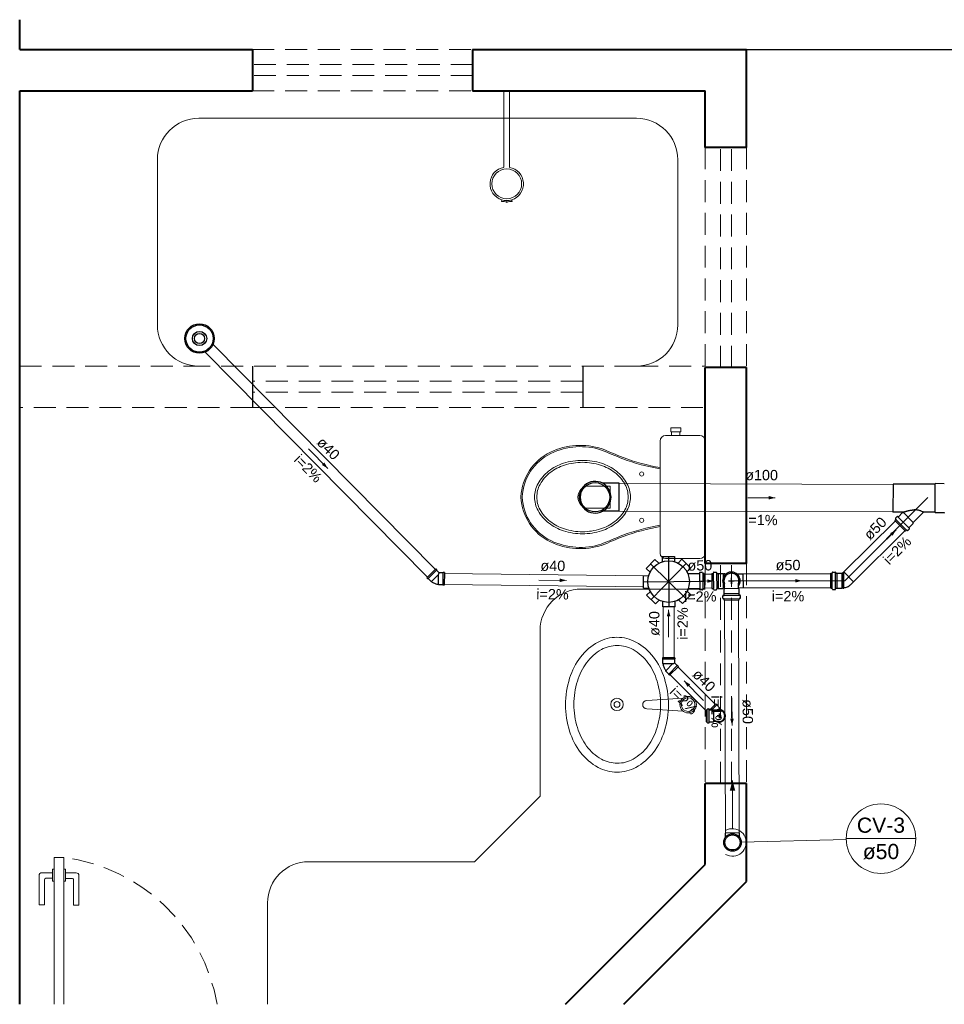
# Model space of a CAD drawing. Header units: millimetres. Extents: x 7734.2 to 7776.2, y 6881.9 to 6908.
# Tile 1 of 4: x 7734.2 to 7747.6, y 6883.7 to 6898. Entities that reach past the tile are written whole.
import ezdxf

# ---------------------------------------------------------------- set-up
doc = ezdxf.new("R2010")
doc.units = ezdxf.units.MM
doc.header["$MEASUREMENT"] = 0
doc.linetypes.add('DASHDOT', pattern=[2.54, 1.27, -0.635, 0, -0.635])
doc.linetypes.add('HIDDEN2', pattern=[0.47625, 0.3175, -0.15875])
for name, color, linetype in [('ARQ-PISO', 8, 'Continuous'), ('LOUÇAS', 7, 'Continuous'), ('Simbolos', 5, 'Continuous'), ('Simbolos_int', 2, 'Continuous')]:
    doc.layers.add(name, color=color, linetype=linetype)
for name, color, linetype, lineweight in [('CV-Condutos', 1, 'Continuous', 5), ('CV-Indicação coluna', 5, 'Continuous', 5), ('CV-Sentido conduto', 9, 'Continuous', 5), ('CV-Textos conduto', 7, 'Continuous', 5), ('MB_ALVENARIA', 7, 'Continuous', 40), ('MB_ESQUADRIA', 7, 'Continuous', 5), ('MB_MOBILIÁRIO', 8, 'Continuous', 13), ('Nível 1', 7, 'Continuous', 5), ('TQ-Condutos', 3, 'Continuous', 5), ('TQ-Sentido conduto', 9, 'Continuous', 5), ('TQ-Textos conduto', 7, 'Continuous', 5)]:
    doc.layers.add(name, color=color, linetype=linetype, lineweight=lineweight)
doc.styles.add('Arial', font='txt')

msp = doc.modelspace()

# ---------------------------------------------------------------- hatches: boundary and pattern name
at = {"layer": 'CV-Condutos', "linetype": 'Continuous'}
msp.add_hatch(color=256, dxfattribs=at).paths.add_polyline_path([(7744.516, 6886.91), (7744.477, 6886.765), (7744.555, 6886.765)])
at = {"layer": 'CV-Sentido conduto', "linetype": 'Continuous'}
msp.add_hatch(color=256, dxfattribs=at).paths.add_polyline_path([(7744.509, 6887.711), (7744.534, 6887.808), (7744.483, 6887.808)])
at = {"layer": 'TQ-Sentido conduto', "linetype": 'Continuous'}
for points in [[(7738.636, 6891.444), (7738.587, 6891.531), (7738.55, 6891.495)], [(7745.137, 6891.018), (7745.041, 6891.044), (7745.04, 6890.992)], [(7746.892, 6890.552), (7746.805, 6890.503), (7746.842, 6890.466)], [(7742.104, 6889.818), (7742.007, 6889.845), (7742.007, 6889.794)], [(7744.244, 6889.809), (7744.148, 6889.833), (7744.148, 6889.782)], [(7745.523, 6889.812), (7745.427, 6889.838), (7745.427, 6889.786)], [(7743.588, 6889.391), (7743.562, 6889.295), (7743.614, 6889.295)], [(7743.813, 6888.358), (7743.863, 6888.271), (7743.9, 6888.308)]]:
    msp.add_hatch(color=256, dxfattribs=at).paths.add_polyline_path(points)

# ---------------------------------------------------------------- linework, layer by layer
at = {"layer": 'ARQ-PISO'}
msp.add_line((7744.721, 6897.531), (7756.54, 6897.531), dxfattribs=at)
for points in [[(7737.541, 6892.931), (7737.541, 6892.331)], [(7742.341, 6892.931), (7742.341, 6892.331)]]:
    msp.add_lwpolyline(points, dxfattribs=at)
at = {"layer": 'CV-Condutos'}
for p, q in [((7744.402, 6889.531), (7744.415, 6886.147)), ((7744.602, 6889.533), (7744.615, 6886.148))]:
    msp.add_line(p, q, dxfattribs=at)
for points in [[(7744.516, 6886.21), (7744.516, 6886.91)], [(7744.416, 6885.837), (7744.444, 6885.824), (7744.473, 6885.815), (7744.504, 6885.811), (7744.535, 6885.811), (7744.566, 6885.817), (7744.595, 6885.827), (7744.622, 6885.841), (7744.647, 6885.86), (7744.669, 6885.882), (7744.687, 6885.907), (7744.701, 6885.935), (7744.71, 6885.964), (7744.715, 6885.995), (7744.715, 6886.026), (7744.71, 6886.056), (7744.701, 6886.086), (7744.687, 6886.114), (7744.669, 6886.139), (7744.647, 6886.161), (7744.622, 6886.179), (7744.595, 6886.194), (7744.566, 6886.204), (7744.535, 6886.209), (7744.504, 6886.21), (7744.473, 6886.206), (7744.444, 6886.197), (7744.416, 6886.183)]]:
    msp.add_lwpolyline(points, dxfattribs=at)
at = {"layer": 'CV-Indicação coluna'}
for p, q in [((7746.169, 6886.053), (7744.643, 6886.014)), ((7746.169, 6886.066), (7747.178, 6886.066))]:
    msp.add_line(p, q, dxfattribs=at)
msp.add_circle((7746.673, 6886.066), 0.505, dxfattribs=at)
at = {"layer": 'CV-Sentido conduto'}
msp.add_lwpolyline([(7744.507, 6888.111), (7744.509, 6887.711)], dxfattribs=at)
at = {"layer": 'LOUÇAS'}
for p, q in [((7741.196, 6896.931), (7741.276, 6896.931)), ((7741.316, 6895.324), (7741.309, 6895.347))]:
    msp.add_line(p, q, dxfattribs=at)
msp.add_arc((7741.314, 6895.324), 0.00194, 263.9787, 17.388, dxfattribs=at)
at = {"layer": 'MB_ALVENARIA'}
for p, q in [((7734.161, 6897.531), (7734.161, 6897.964)), ((7734.161, 6883.659), (7734.161, 6896.931)), ((7742.088, 6883.659), (7744.121, 6885.691)), ((7742.937, 6883.659), (7744.721, 6885.443))]:
    msp.add_line(p, q, dxfattribs=at)
for points in [[(7734.161, 6897.531), (7737.541, 6897.531)], [(7737.541, 6897.531), (7737.541, 6896.931)], [(7740.741, 6897.531), (7744.721, 6897.531)], [(7740.741, 6897.531), (7740.741, 6896.931)], [(7744.721, 6896.109), (7744.721, 6897.531)], [(7734.161, 6896.931), (7737.541, 6896.931)], [(7740.741, 6896.931), (7744.121, 6896.931)], [(7744.121, 6896.109), (7744.121, 6896.931)], [(7744.721, 6896.109), (7744.121, 6896.109)], [(7744.121, 6890.065), (7744.121, 6892.909)], [(7744.721, 6892.909), (7744.121, 6892.909)], [(7744.721, 6890.065), (7744.721, 6892.909)], [(7744.721, 6890.065), (7744.121, 6890.065)], [(7744.121, 6885.691), (7744.121, 6886.865)], [(7744.721, 6886.865), (7744.121, 6886.865)], [(7744.721, 6885.443), (7744.721, 6886.865)]]:
    msp.add_lwpolyline(points, dxfattribs=at)
at = {"layer": 'MB_ESQUADRIA', "linetype": 'HIDDEN2'}
msp.add_line((7743.121, 6892.931), (7736.761, 6892.931), dxfattribs=at)
at = {"layer": 'MB_ESQUADRIA'}
for p, q in [((7734.661, 6883.659), (7734.661, 6885.791)), ((7734.661, 6885.791), (7734.801, 6885.791)), ((7734.801, 6885.791), (7734.801, 6883.659)), ((7734.442, 6885.53), (7734.442, 6885.102)), ((7734.442, 6885.53), (7734.442, 6885.102)), ((7734.637, 6885.57), (7734.482, 6885.57)), ((7734.637, 6885.57), (7734.482, 6885.57)), ((7734.662, 6885.62), (7734.637, 6885.62)), ((7734.637, 6885.62), (7734.637, 6885.449)), ((7734.662, 6885.62), (7734.637, 6885.62)), ((7734.637, 6885.62), (7734.637, 6885.449)), ((7734.802, 6885.62), (7734.828, 6885.62)), ((7734.802, 6885.62), (7734.828, 6885.62)), ((7734.828, 6885.62), (7734.827, 6885.449)), ((7734.828, 6885.62), (7734.827, 6885.449)), ((7734.828, 6885.569), (7734.982, 6885.569)), ((7734.828, 6885.569), (7734.982, 6885.569)), ((7735.022, 6885.529), (7735.022, 6885.101)), ((7735.022, 6885.529), (7735.022, 6885.101)), ((7734.522, 6885.102), (7734.522, 6885.47)), ((7734.522, 6885.102), (7734.522, 6885.47)), ((7734.542, 6885.49), (7734.637, 6885.49)), ((7734.542, 6885.49), (7734.637, 6885.49)), ((7734.637, 6885.449), (7734.662, 6885.449)), ((7734.637, 6885.449), (7734.662, 6885.449)), ((7734.827, 6885.449), (7734.802, 6885.449)), ((7734.827, 6885.449), (7734.802, 6885.449)), ((7734.922, 6885.489), (7734.827, 6885.489)), ((7734.922, 6885.489), (7734.827, 6885.489)), ((7734.942, 6885.101), (7734.942, 6885.469)), ((7734.942, 6885.101), (7734.942, 6885.469)), ((7734.442, 6885.102), (7734.522, 6885.102)), ((7734.442, 6885.102), (7734.522, 6885.102)), ((7735.022, 6885.101), (7734.942, 6885.101)), ((7735.022, 6885.101), (7734.942, 6885.101))]:
    msp.add_line(p, q, dxfattribs=at)
at = {"layer": 'MB_ESQUADRIA', "linetype": 'HIDDEN2'}
for points in [[(7737.541, 6897.531), (7740.741, 6897.531)], [(7740.741, 6897.311), (7737.541, 6897.311)], [(7740.741, 6897.151), (7737.541, 6897.151)], [(7737.541, 6896.931), (7740.741, 6896.931)], [(7744.121, 6896.109), (7744.121, 6892.909)], [(7744.341, 6892.909), (7744.341, 6896.109)], [(7744.501, 6892.909), (7744.501, 6896.109)], [(7744.721, 6896.109), (7744.721, 6892.909)], [(7734.161, 6892.931), (7736.761, 6892.931)], [(7743.121, 6892.931), (7744.121, 6892.931)], [(7742.341, 6892.711), (7737.541, 6892.711)], [(7742.341, 6892.551), (7737.541, 6892.551)], [(7737.541, 6892.331), (7734.161, 6892.331)], [(7737.541, 6892.331), (7742.341, 6892.331)], [(7742.341, 6892.331), (7744.121, 6892.331)], [(7744.121, 6890.065), (7744.121, 6886.865)], [(7744.341, 6886.865), (7744.341, 6890.065)], [(7744.501, 6886.865), (7744.501, 6890.065)], [(7744.721, 6890.065), (7744.721, 6886.865)]]:
    msp.add_lwpolyline(points, dxfattribs=at)
at = {"layer": 'MB_ESQUADRIA'}
for centre, radius, start, end in [((7734.482, 6885.53), 0.04, 89.9711, 179.9711), ((7734.482, 6885.53), 0.04, 89.9711, 179.9711), ((7734.982, 6885.529), 0.04, 359.9711, 89.9711), ((7734.982, 6885.529), 0.04, 359.9711, 89.9711), ((7734.542, 6885.47), 0.02, 89.9711, 179.9711), ((7734.542, 6885.47), 0.02, 89.9711, 179.9711), ((7734.922, 6885.469), 0.02, 359.9711, 89.9711), ((7734.922, 6885.469), 0.02, 359.9711, 89.9711)]:
    msp.add_arc(centre, radius, start, end, dxfattribs=at)
at = {"layer": 'MB_ESQUADRIA', "linetype": 'HIDDEN2'}
msp.add_ellipse((7734.472, 6883.218), major_axis=(2.595, 0), ratio=1, start_param=0.170888, end_param=1.443643, dxfattribs=at)
msp.add_ellipse((7734.472, 6883.218), major_axis=(2.595, 0), ratio=1, start_param=0.170888, end_param=1.443643, dxfattribs=at)
at = {"layer": 'MB_MOBILIÁRIO'}
for p, q in [((7741.196, 6895.819), (7741.196, 6896.931)), ((7741.276, 6895.819), (7741.276, 6896.931)), ((7736.761, 6896.531), (7743.121, 6896.531)), ((7736.161, 6893.531), (7736.161, 6895.931)), ((7743.721, 6895.931), (7743.721, 6893.531)), ((7741.165, 6895.346), (7741.158, 6895.324)), ((7741.236, 6895.31), (7741.236, 6895.336)), ((7741.236, 6895.31), (7741.236, 6895.336)), ((7744.121, 6891.842), (7744.121, 6890.213)), ((7742.321, 6889.691), (7744.121, 6889.691)), ((7741.721, 6886.685), (7741.721, 6889.091)), ((7743.271, 6888.073), (7743.798, 6888.108)), ((7743.271, 6887.953), (7743.798, 6887.918)), ((7740.766, 6885.731), (7741.721, 6886.685)), ((7738.361, 6885.731), (7740.766, 6885.731)), ((7737.761, 6883.659), (7737.761, 6885.131))]:
    msp.add_line(p, q, dxfattribs=at)
for points in [[(7743.619, 6891.974), (7743.619, 6892.034), (7743.691, 6892.034), (7743.763, 6892.034), (7743.763, 6891.974), (7743.751, 6891.974), (7743.751, 6891.922)], [(7743.619, 6891.974), (7743.631, 6891.974)], [(7743.751, 6891.974), (7743.631, 6891.974)], [(7743.631, 6891.974), (7743.631, 6891.922)], [(7744.121, 6891.842), (7744.121, 6891.842), (7744.115, 6891.874), (7744.098, 6891.899), (7744.072, 6891.916), (7744.04, 6891.922), (7743.545, 6891.922), (7743.545, 6891.922), (7743.514, 6891.916), (7743.488, 6891.899), (7743.471, 6891.874), (7743.465, 6891.842), (7743.465, 6891.029)], [(7743.462, 6891.438), (7743.462, 6891.438), (7743.465, 6891.438)], [(7742.431, 6891.189), (7742.74, 6891.189), (7742.74, 6891.026)], [(7742.431, 6890.866), (7742.74, 6890.866), (7742.74, 6891.029)], [(7744.121, 6890.213), (7744.121, 6890.213), (7744.115, 6890.181), (7744.098, 6890.158), (7744.072, 6890.141), (7744.04, 6890.136), (7743.545, 6890.136), (7743.545, 6890.136), (7743.514, 6890.141), (7743.488, 6890.158), (7743.471, 6890.181), (7743.465, 6890.213), (7743.465, 6891.029)], [(7743.462, 6890.619), (7743.462, 6890.619), (7743.465, 6890.62)]]:
    msp.add_lwpolyline(points, dxfattribs=at)
for points in [[(7743.033, 6891.029, 0.124451), (7742.983, 6891.225), (7742.983, 6891.225, 0.105729), (7742.829, 6891.406), (7742.829, 6891.406, 0.086876), (7742.611, 6891.52), (7742.611, 6891.52, 0.077041), (7742.337, 6891.562), (7742.337, 6891.562, 0.077041), (7742.063, 6891.52), (7742.063, 6891.52, 0.086876), (7741.845, 6891.406), (7741.845, 6891.406, 0.105729), (7741.691, 6891.225), (7741.691, 6891.225, 0.124451), (7741.641, 6891.029), (7741.641, 6891.029, 0.124451), (7741.691, 6890.832), (7741.691, 6890.832, 0.105729), (7741.845, 6890.652), (7741.845, 6890.652, 0.086876), (7742.063, 6890.538), (7742.063, 6890.538, 0.077041), (7742.337, 6890.495), (7742.337, 6890.495, 0.077041), (7742.611, 6890.538), (7742.611, 6890.538, 0.086876), (7742.829, 6890.652), (7742.829, 6890.652, 0.105729), (7742.983, 6890.832), (7742.983, 6890.832, 0.124451), (7743.033, 6891.029), (7743.033, 6891.029)], [(7743, 6891.029, 0.124451), (7742.954, 6891.213), (7742.954, 6891.213, 0.105729), (7742.808, 6891.384), (7742.808, 6891.384, 0.086876), (7742.599, 6891.492), (7742.599, 6891.492, 0.077041), (7742.337, 6891.533), (7742.337, 6891.533, 0.077041), (7742.074, 6891.492), (7742.074, 6891.492, 0.086876), (7741.866, 6891.384), (7741.866, 6891.384, 0.105729), (7741.72, 6891.213), (7741.72, 6891.213, 0.124451), (7741.673, 6891.029), (7741.673, 6891.029, 0.124451), (7741.72, 6890.845), (7741.72, 6890.845, 0.105729), (7741.866, 6890.674), (7741.866, 6890.674, 0.086876), (7742.074, 6890.565), (7742.074, 6890.565, 0.077041), (7742.337, 6890.525), (7742.337, 6890.525, 0.077041), (7742.599, 6890.565), (7742.599, 6890.565, 0.086876), (7742.808, 6890.674), (7742.808, 6890.674, 0.105729), (7742.954, 6890.845), (7742.954, 6890.845, 0.124451), (7743, 6891.029), (7743, 6891.029)], [(7742.838, 6887.031, -0.124977), (7742.563, 6887.101), (7742.563, 6887.101, -0.105809), (7742.309, 6887.318), (7742.309, 6887.318, -0.086634), (7742.15, 6887.625), (7742.15, 6887.625, -0.076682), (7742.09, 6888.011), (7742.09, 6888.011, -0.076682), (7742.15, 6888.397), (7742.15, 6888.397, -0.086634), (7742.309, 6888.704), (7742.309, 6888.704, -0.105809), (7742.563, 6888.921), (7742.563, 6888.921, -0.124977), (7742.838, 6888.991), (7742.838, 6888.991, -0.124977), (7743.113, 6888.921), (7743.113, 6888.921, -0.105809), (7743.367, 6888.704), (7743.367, 6888.704, -0.086634), (7743.526, 6888.397), (7743.526, 6888.397, -0.076682), (7743.586, 6888.011), (7743.586, 6888.011, -0.076682), (7743.526, 6887.625), (7743.526, 6887.625, -0.086634), (7743.367, 6887.318), (7743.367, 6887.318, -0.105809), (7743.113, 6887.101), (7743.113, 6887.101, -0.124977), (7742.838, 6887.031), (7742.838, 6887.031)], [(7743.471, 6888.016, -0.074123), (7743.421, 6887.679), (7743.421, 6887.679, -0.084852), (7743.287, 6887.411), (7743.287, 6887.411, -0.106323), (7743.072, 6887.221), (7743.072, 6887.221, -0.128843), (7742.841, 6887.161), (7742.841, 6887.161, -0.128843), (7742.611, 6887.221), (7742.611, 6887.221, -0.106323), (7742.396, 6887.411), (7742.396, 6887.411, -0.084852), (7742.262, 6887.679), (7742.262, 6887.679, -0.074123), (7742.211, 6888.016), (7742.211, 6888.016, -0.074123), (7742.262, 6888.354), (7742.262, 6888.354, -0.084852), (7742.396, 6888.622), (7742.396, 6888.622, -0.106323), (7742.611, 6888.812), (7742.611, 6888.812, -0.128843), (7742.841, 6888.872), (7742.841, 6888.872, -0.128843), (7743.072, 6888.812), (7743.072, 6888.812, -0.106323), (7743.287, 6888.622), (7743.287, 6888.622, -0.084852), (7743.421, 6888.354), (7743.421, 6888.354, -0.074123), (7743.471, 6888.016), (7743.471, 6888.016)]]:
    msp.add_lwpolyline(points, format="xyb", dxfattribs=at)
for centre, radius in [((7741.236, 6895.579), 0.217), ((7743.197, 6891.364), 0.0301), ((7743.197, 6890.691), 0.0301), ((7742.838, 6888.016), 0.09), ((7743.871, 6888.013), 0.12), ((7743.871, 6888.013), 0.1), ((7742.838, 6888.016), 0.0422)]:
    msp.add_circle(centre, radius, dxfattribs=at)
for centre, radius, start, end in [((7736.761, 6895.931), 0.6, 90, 180), ((7743.121, 6895.931), 0.6, 360, 90), ((7741.236, 6895.579), 0.243, 99.4687, 253.0092), ((7741.236, 6895.579), 0.243, 287.388, 80.5313), ((7741.16, 6895.324), 0.00194, 163.0092, 275.2895), ((7741.175, 6895.168), 0.155, 66.6467, 95.2895), ((7741.236, 6895.579), 0.243, 253.0092, 287.388), ((7741.298, 6895.168), 0.155, 83.9787, 113.3533), ((7736.761, 6893.531), 0.6, 180, 270), ((7743.121, 6893.531), 0.6, 270, 0), ((7742.2, 6890.996), 0.759, 115.7625, 177.2081), ((7742.308, 6890.759), 1.02, 72.0904, 115.4458), ((7742.307, 6890.774), 0.987, 71.867, 115.7625), ((7784.68, 6992.527), 109.24, 247.35144, 247.52574), ((7787.075, 6998.28), 115.452, 247.3538, 247.51832), ((7742.2, 6890.996), 0.74, 115.7625, 177.2081), ((7743.986, 6894.462), 3.069, 249.6909, 260.163), ((7743.986, 6894.462), 3.05, 249.6909, 260.163), ((7742.431, 6891.027), 0.162, 90, 270), ((7742.2, 6891.062), 0.759, 182.7919, 244.2375), ((7742.2, 6891.062), 0.74, 182.7919, 244.2375), ((7743.986, 6887.595), 3.069, 99.837, 110.3091), ((7743.986, 6887.595), 3.05, 99.837, 110.3091), ((7742.307, 6891.284), 0.987, 244.2375, 288.133), ((7784.68, 6789.531), 109.24, 112.47426, 112.64856), ((7787.075, 6783.778), 115.452, 112.48168, 112.6462), ((7742.308, 6891.299), 1.02, 244.5542, 287.9096), ((7742.321, 6889.091), 0.6, 90, 180), ((7743.271, 6888.013), 0.06, 90, 270), ((7738.361, 6885.131), 0.6, 90, 180)]:
    msp.add_arc(centre, radius, start, end, dxfattribs=at)
at = {"layer": 'Nível 1'}
for p, q in [((7746.146, 6889.812), (7747.354, 6891.02)), ((7744.501, 6889.812), (7746.146, 6889.812))]:
    msp.add_line(p, q, dxfattribs=at)
at = {"layer": 'Simbolos'}
for p, q in [((7742.871, 6891.228), (7742.63, 6891.229)), ((7746.848, 6891.216), (7746.847, 6890.809)), ((7747.456, 6891.214), (7746.848, 6891.216)), ((7747.466, 6891.224), (7747.456, 6891.214)), ((7747.593, 6891.223), (7747.466, 6891.224)), ((7742.87, 6890.822), (7742.629, 6890.822)), ((7746.997, 6890.809), (7746.847, 6890.809)), ((7746.876, 6890.69), (7746.888, 6890.702)), ((7747.03, 6890.535), (7746.876, 6890.69)), ((7746.883, 6890.718), (7746.889, 6890.707)), ((7746.884, 6890.723), (7746.908, 6890.747)), ((7746.914, 6890.748), (7746.922, 6890.741)), ((7746.927, 6890.741), (7746.988, 6890.802)), ((7746.988, 6890.802), (7747, 6890.802)), ((7747, 6890.802), (7747, 6890.802)), ((7747.142, 6890.658), (7747.292, 6890.807)), ((7747.455, 6890.807), (7747.295, 6890.808)), ((7747.464, 6890.798), (7747.455, 6890.807)), ((7747.592, 6890.797), (7747.464, 6890.798)), ((7747.03, 6890.535), (7747.043, 6890.547)), ((7747.058, 6890.542), (7747.047, 6890.548)), ((7747.063, 6890.542), (7747.088, 6890.567)), ((7747.081, 6890.586), (7747.142, 6890.646)), ((7747.088, 6890.572), (7747.081, 6890.58)), ((7747.142, 6890.646), (7747.142, 6890.658)), ((7743.263, 6889.991), (7743.389, 6890.12)), ((7743.389, 6890.12), (7743.445, 6890.066)), ((7743.494, 6890.165), (7743.674, 6890.167)), ((7743.494, 6890.165), (7743.495, 6890.087)), ((7743.674, 6890.167), (7743.675, 6890.09)), ((7743.779, 6890.125), (7743.725, 6890.069)), ((7743.779, 6890.125), (7743.908, 6890)), ((7740.207, 6889.984), (7740.077, 6889.856)), ((7740.207, 6889.984), (7740.218, 6889.972)), ((7740.218, 6889.972), (7740.218, 6889.967)), ((7740.218, 6889.967), (7740.256, 6889.928)), ((7743.263, 6889.991), (7743.319, 6889.937)), ((7743.908, 6890), (7743.854, 6889.944)), ((7740.077, 6889.856), (7740.088, 6889.844)), ((7740.088, 6889.844), (7740.094, 6889.844)), ((7740.094, 6889.844), (7740.136, 6889.802)), ((7740.309, 6889.928), (7740.256, 6889.928)), ((7740.314, 6889.932), (7740.309, 6889.928)), ((7740.33, 6889.932), (7740.314, 6889.932)), ((7740.33, 6889.932), (7740.328, 6889.75)), ((7743.221, 6889.886), (7743.299, 6889.887)), ((7743.223, 6889.706), (7743.221, 6889.886)), ((7744.033, 6889.915), (7743.868, 6889.913)), ((7744.037, 6889.93), (7744.037, 6889.919)), ((7744.076, 6889.934), (7744.041, 6889.933)), ((7744.08, 6889.931), (7744.084, 6889.919)), ((7744.105, 6889.916), (7744.087, 6889.916)), ((7744.105, 6889.916), (7744.108, 6889.697)), ((7744.215, 6889.918), (7744.218, 6889.699)), ((7744.215, 6889.918), (7744.232, 6889.918)), ((7744.239, 6889.933), (7744.236, 6889.921)), ((7744.243, 6889.936), (7744.278, 6889.936)), ((7744.282, 6889.933), (7744.283, 6889.922)), ((7744.287, 6889.919), (7744.306, 6889.919)), ((7744.306, 6889.919), (7744.307, 6889.918)), ((7744.307, 6889.918), (7744.374, 6889.919)), ((7744.374, 6889.919), (7744.381, 6889.912)), ((7744.381, 6889.912), (7744.423, 6889.912)), ((7744.392, 6889.912), (7744.392, 6889.918)), ((7744.392, 6889.918), (7744.404, 6889.918)), ((7744.404, 6889.912), (7744.404, 6889.918)), ((7744.576, 6889.914), (7744.667, 6889.915)), ((7745.944, 6889.703), (7745.944, 6889.921)), ((7745.944, 6889.921), (7745.961, 6889.921)), ((7745.968, 6889.936), (7745.965, 6889.924)), ((7745.972, 6889.939), (7746.007, 6889.939)), ((7746.011, 6889.936), (7746.012, 6889.925)), ((7746.016, 6889.921), (7746.035, 6889.921)), ((7746.035, 6889.921), (7746.036, 6889.921)), ((7746.036, 6889.921), (7746.103, 6889.921)), ((7746.103, 6889.921), (7746.104, 6889.919)), ((7746.11, 6889.919), (7746.133, 6889.942)), ((7740.136, 6889.802), (7740.143, 6889.802)), ((7740.248, 6889.754), (7740.244, 6889.759)), ((7740.308, 6889.754), (7740.248, 6889.754)), ((7740.312, 6889.75), (7740.308, 6889.754)), ((7740.328, 6889.75), (7740.312, 6889.75)), ((7743.223, 6889.706), (7743.301, 6889.707)), ((7744.035, 6889.697), (7743.871, 6889.694)), ((7744.04, 6889.682), (7744.039, 6889.693)), ((7744.08, 6889.679), (7744.045, 6889.679)), ((7744.083, 6889.682), (7744.086, 6889.694)), ((7744.108, 6889.697), (7744.09, 6889.697)), ((7744.218, 6889.699), (7744.235, 6889.699)), ((7744.242, 6889.684), (7744.239, 6889.696)), ((7744.246, 6889.681), (7744.281, 6889.682)), ((7744.285, 6889.686), (7744.286, 6889.696)), ((7744.29, 6889.7), (7744.309, 6889.7)), ((7744.309, 6889.701), (7744.377, 6889.702)), ((7744.309, 6889.7), (7744.309, 6889.701)), ((7744.377, 6889.702), (7744.384, 6889.709)), ((7744.384, 6889.709), (7744.401, 6889.709)), ((7744.394, 6889.709), (7744.395, 6889.703)), ((7744.394, 6889.69), (7744.401, 6889.697)), ((7744.394, 6889.622), (7744.394, 6889.69)), ((7744.395, 6889.703), (7744.401, 6889.703)), ((7744.401, 6889.697), (7744.4, 6889.77)), ((7744.603, 6889.699), (7744.603, 6889.772)), ((7744.603, 6889.712), (7744.67, 6889.713)), ((7744.611, 6889.692), (7744.603, 6889.699)), ((7744.612, 6889.625), (7744.611, 6889.692)), ((7745.944, 6889.703), (7745.961, 6889.703)), ((7745.968, 6889.688), (7745.965, 6889.7)), ((7745.972, 6889.685), (7746.007, 6889.685)), ((7746.011, 6889.688), (7746.012, 6889.699)), ((7746.016, 6889.703), (7746.035, 6889.703)), ((7746.035, 6889.703), (7746.036, 6889.703)), ((7746.036, 6889.703), (7746.103, 6889.703)), ((7746.103, 6889.703), (7746.11, 6889.711)), ((7746.11, 6889.711), (7746.12, 6889.711)), ((7746.12, 6889.711), (7746.121, 6889.705)), ((7746.121, 6889.705), (7746.133, 6889.705)), ((7746.133, 6889.711), (7746.133, 6889.705)), ((7746.241, 6889.763), (7746.276, 6889.799)), ((7743.268, 6889.601), (7743.323, 6889.657)), ((7743.397, 6889.475), (7743.268, 6889.601)), ((7743.397, 6889.475), (7743.452, 6889.531)), ((7743.788, 6889.48), (7743.732, 6889.535)), ((7743.913, 6889.609), (7743.788, 6889.48)), ((7743.913, 6889.609), (7743.858, 6889.663)), ((7744.377, 6889.559), (7744.376, 6889.594)), ((7744.38, 6889.598), (7744.39, 6889.599)), ((7744.38, 6889.555), (7744.392, 6889.552)), ((7744.394, 6889.603), (7744.394, 6889.622)), ((7744.394, 6889.622), (7744.394, 6889.622)), ((7744.395, 6889.531), (7744.395, 6889.548)), ((7744.395, 6889.531), (7744.614, 6889.533)), ((7744.612, 6889.624), (7744.612, 6889.625)), ((7744.613, 6889.606), (7744.612, 6889.624)), ((7744.614, 6889.533), (7744.613, 6889.551)), ((7744.627, 6889.601), (7744.616, 6889.602)), ((7744.628, 6889.558), (7744.616, 6889.555)), ((7744.631, 6889.562), (7744.631, 6889.597)), ((7743.503, 6889.433), (7743.502, 6889.511)), ((7743.683, 6889.435), (7743.503, 6889.433)), ((7743.683, 6889.435), (7743.682, 6889.513)), ((7743.679, 6888.692), (7743.497, 6888.692)), ((7743.497, 6888.692), (7743.497, 6888.676)), ((7743.497, 6888.676), (7743.501, 6888.672)), ((7743.501, 6888.672), (7743.501, 6888.612)), ((7743.679, 6888.676), (7743.675, 6888.672)), ((7743.675, 6888.672), (7743.675, 6888.619)), ((7743.679, 6888.692), (7743.679, 6888.676)), ((7743.501, 6888.612), (7743.506, 6888.608)), ((7743.731, 6888.569), (7743.602, 6888.44)), ((7743.714, 6888.58), (7743.675, 6888.619)), ((7743.719, 6888.58), (7743.714, 6888.58)), ((7743.731, 6888.569), (7743.719, 6888.58)), ((7743.548, 6888.5), (7743.548, 6888.506)), ((7743.59, 6888.457), (7743.548, 6888.5)), ((7743.59, 6888.451), (7743.59, 6888.457)), ((7743.602, 6888.44), (7743.59, 6888.451)), ((7744.154, 6887.95), (7744.173, 6887.95)), ((7744.275, 6888.025), (7744.188, 6887.938)), ((7744.275, 6888.025), (7744.286, 6888.014)), ((7744.286, 6888.014), (7744.286, 6888.008)), ((7744.286, 6888.008), (7744.329, 6887.966)), ((7744.329, 6887.966), (7744.329, 6887.959)), ((7744.351, 6887.936), (7744.329, 6887.959)), ((7744.133, 6887.938), (7744.133, 6887.762)), ((7744.133, 6887.938), (7744.145, 6887.938)), ((7744.15, 6887.947), (7744.149, 6887.941)), ((7744.177, 6887.947), (7744.178, 6887.942)), ((7744.182, 6887.938), (7744.239, 6887.938)), ((7744.239, 6887.938), (7744.244, 6887.933)), ((7744.282, 6887.933), (7744.244, 6887.933)), ((7744.321, 6887.933), (7744.282, 6887.933)), ((7744.133, 6887.762), (7744.145, 6887.762)), ((7744.15, 6887.753), (7744.149, 6887.759)), ((7744.154, 6887.75), (7744.173, 6887.75)), ((7744.177, 6887.754), (7744.178, 6887.758)), ((7744.182, 6887.762), (7744.239, 6887.762)), ((7744.239, 6887.762), (7744.244, 6887.768)), ((7744.282, 6887.768), (7744.244, 6887.768)), ((7744.321, 6887.768), (7744.282, 6887.768)), ((7744.414, 6886.087), (7744.414, 6886.147)), ((7744.617, 6886.087), (7744.617, 6886.148))]:
    msp.add_line(p, q, dxfattribs=at)
for points in [[(7742.63, 6891.229), (7742.598, 6891.243), (7742.564, 6891.252), (7742.529, 6891.256), (7742.494, 6891.255), (7742.459, 6891.248), (7742.426, 6891.236), (7742.395, 6891.22), (7742.367, 6891.198), (7742.343, 6891.173), (7742.322, 6891.144), (7742.307, 6891.113), (7742.296, 6891.079), (7742.29, 6891.044), (7742.29, 6891.009), (7742.296, 6890.974), (7742.306, 6890.941), (7742.321, 6890.909), (7742.342, 6890.88), (7742.366, 6890.855), (7742.394, 6890.833), (7742.425, 6890.816), (7742.458, 6890.804), (7742.492, 6890.797), (7742.527, 6890.796), (7742.562, 6890.799), (7742.596, 6890.808), (7742.629, 6890.822)], [(7742.629, 6890.822), (7742.652, 6890.837), (7742.674, 6890.854), (7742.693, 6890.874), (7742.71, 6890.895), (7742.725, 6890.919), (7742.736, 6890.944), (7742.744, 6890.971), (7742.749, 6890.998), (7742.751, 6891.025), (7742.749, 6891.053), (7742.744, 6891.08), (7742.736, 6891.106), (7742.725, 6891.132), (7742.711, 6891.155), (7742.694, 6891.177), (7742.675, 6891.197), (7742.653, 6891.214), (7742.63, 6891.229)], [(7746.884, 6890.723), (7746.883, 6890.722), (7746.883, 6890.722), (7746.883, 6890.721), (7746.882, 6890.721), (7746.882, 6890.72), (7746.882, 6890.719), (7746.882, 6890.719), (7746.883, 6890.718), (7746.883, 6890.718)], [(7746.888, 6890.702), (7746.889, 6890.703), (7746.889, 6890.703), (7746.889, 6890.704), (7746.889, 6890.704), (7746.89, 6890.705), (7746.89, 6890.705), (7746.889, 6890.706), (7746.889, 6890.707), (7746.889, 6890.707)], [(7746.914, 6890.748), (7746.913, 6890.748), (7746.913, 6890.748), (7746.912, 6890.748), (7746.911, 6890.749), (7746.911, 6890.748), (7746.91, 6890.748), (7746.909, 6890.748), (7746.909, 6890.748), (7746.908, 6890.747)], [(7746.922, 6890.741), (7746.922, 6890.74), (7746.923, 6890.74), (7746.924, 6890.74), (7746.924, 6890.74), (7746.925, 6890.74), (7746.926, 6890.74), (7746.926, 6890.74), (7746.927, 6890.741), (7746.927, 6890.741)], [(7747, 6890.802), (7747, 6890.802), (7747.001, 6890.803), (7747.001, 6890.803), (7747.001, 6890.804), (7747.001, 6890.804), (7747.001, 6890.805), (7747.001, 6890.805), (7747.001, 6890.806), (7747.001, 6890.806), (7747.001, 6890.807), (7747, 6890.807), (7747, 6890.808), (7747, 6890.808), (7746.999, 6890.808), (7746.999, 6890.808), (7746.998, 6890.809), (7746.998, 6890.809), (7746.997, 6890.809)], [(7747.295, 6890.808), (7747.295, 6890.808), (7747.295, 6890.808), (7747.294, 6890.808), (7747.294, 6890.808), (7747.294, 6890.807), (7747.293, 6890.807), (7747.293, 6890.807), (7747.293, 6890.807), (7747.292, 6890.807)], [(7747.596, 6890.793), (7747.596, 6890.794), (7747.595, 6890.795), (7747.595, 6890.795), (7747.595, 6890.796), (7747.594, 6890.796), (7747.594, 6890.797), (7747.593, 6890.797), (7747.592, 6890.797), (7747.592, 6890.797)], [(7747.047, 6890.548), (7747.047, 6890.548), (7747.046, 6890.548), (7747.046, 6890.548), (7747.045, 6890.548), (7747.045, 6890.548), (7747.044, 6890.548), (7747.044, 6890.548), (7747.043, 6890.548), (7747.043, 6890.547)], [(7747.058, 6890.542), (7747.059, 6890.541), (7747.059, 6890.541), (7747.06, 6890.541), (7747.06, 6890.541), (7747.061, 6890.541), (7747.061, 6890.541), (7747.062, 6890.542), (7747.062, 6890.542), (7747.063, 6890.542)], [(7747.081, 6890.586), (7747.081, 6890.585), (7747.081, 6890.585), (7747.08, 6890.584), (7747.08, 6890.583), (7747.08, 6890.583), (7747.08, 6890.582), (7747.081, 6890.582), (7747.081, 6890.581), (7747.081, 6890.58)], [(7747.088, 6890.567), (7747.088, 6890.567), (7747.089, 6890.568), (7747.089, 6890.569), (7747.089, 6890.569), (7747.089, 6890.57), (7747.089, 6890.571), (7747.089, 6890.571), (7747.088, 6890.572), (7747.088, 6890.572)], [(7744.033, 6889.915), (7744.033, 6889.915), (7744.034, 6889.916), (7744.034, 6889.916), (7744.035, 6889.916), (7744.035, 6889.917), (7744.036, 6889.917), (7744.036, 6889.918), (7744.036, 6889.918), (7744.036, 6889.919)], [(7744.041, 6889.933), (7744.041, 6889.933), (7744.04, 6889.933), (7744.039, 6889.933), (7744.039, 6889.932), (7744.038, 6889.932), (7744.038, 6889.931), (7744.038, 6889.931), (7744.037, 6889.93), (7744.037, 6889.93)], [(7744.08, 6889.931), (7744.08, 6889.931), (7744.08, 6889.932), (7744.079, 6889.932), (7744.079, 6889.933), (7744.078, 6889.933), (7744.078, 6889.933), (7744.077, 6889.934), (7744.077, 6889.934), (7744.076, 6889.934)], [(7744.084, 6889.919), (7744.084, 6889.918), (7744.084, 6889.918), (7744.084, 6889.917), (7744.085, 6889.917), (7744.085, 6889.917), (7744.086, 6889.916), (7744.086, 6889.916), (7744.087, 6889.916), (7744.087, 6889.916)], [(7744.232, 6889.918), (7744.233, 6889.918), (7744.233, 6889.918), (7744.234, 6889.918), (7744.234, 6889.919), (7744.235, 6889.919), (7744.235, 6889.919), (7744.236, 6889.92), (7744.236, 6889.92), (7744.236, 6889.921)], [(7744.243, 6889.936), (7744.242, 6889.936), (7744.242, 6889.936), (7744.241, 6889.935), (7744.241, 6889.935), (7744.24, 6889.935), (7744.24, 6889.934), (7744.24, 6889.934), (7744.239, 6889.933), (7744.239, 6889.933)], [(7744.282, 6889.933), (7744.282, 6889.933), (7744.282, 6889.934), (7744.281, 6889.935), (7744.281, 6889.935), (7744.28, 6889.935), (7744.28, 6889.936), (7744.279, 6889.936), (7744.279, 6889.936), (7744.278, 6889.936)], [(7744.283, 6889.922), (7744.283, 6889.922), (7744.283, 6889.921), (7744.284, 6889.92), (7744.284, 6889.92), (7744.285, 6889.919), (7744.285, 6889.919), (7744.286, 6889.919), (7744.286, 6889.919), (7744.287, 6889.919)], [(7744.603, 6889.772), (7744.607, 6889.787), (7744.61, 6889.803), (7744.61, 6889.819), (7744.608, 6889.834), (7744.603, 6889.85), (7744.597, 6889.864), (7744.588, 6889.877), (7744.578, 6889.889), (7744.566, 6889.9), (7744.553, 6889.908), (7744.538, 6889.915), (7744.523, 6889.919), (7744.507, 6889.921), (7744.491, 6889.921), (7744.476, 6889.918), (7744.461, 6889.914), (7744.446, 6889.907), (7744.433, 6889.898), (7744.421, 6889.887), (7744.411, 6889.875), (7744.403, 6889.862), (7744.397, 6889.847), (7744.393, 6889.832), (7744.391, 6889.816), (7744.392, 6889.8), (7744.395, 6889.785), (7744.4, 6889.77)], [(7745.961, 6889.921), (7745.962, 6889.921), (7745.962, 6889.922), (7745.963, 6889.922), (7745.963, 6889.922), (7745.964, 6889.922), (7745.964, 6889.923), (7745.965, 6889.923), (7745.965, 6889.924), (7745.965, 6889.924)], [(7745.972, 6889.939), (7745.972, 6889.939), (7745.971, 6889.939), (7745.97, 6889.939), (7745.97, 6889.938), (7745.969, 6889.938), (7745.969, 6889.938), (7745.969, 6889.937), (7745.968, 6889.937), (7745.968, 6889.936)], [(7746.011, 6889.935), (7746.011, 6889.936), (7746.011, 6889.937), (7746.01, 6889.937), (7746.01, 6889.938), (7746.01, 6889.938), (7746.009, 6889.939), (7746.008, 6889.939), (7746.008, 6889.939), (7746.007, 6889.939)], [(7746.012, 6889.925), (7746.012, 6889.924), (7746.012, 6889.924), (7746.013, 6889.923), (7746.013, 6889.923), (7746.014, 6889.922), (7746.014, 6889.922), (7746.015, 6889.922), (7746.015, 6889.921), (7746.016, 6889.921)], [(7746.104, 6889.919), (7746.105, 6889.919), (7746.105, 6889.918), (7746.106, 6889.918), (7746.107, 6889.918), (7746.107, 6889.918), (7746.108, 6889.918), (7746.109, 6889.918), (7746.109, 6889.919), (7746.11, 6889.919)], [(7740.143, 6889.802), (7740.153, 6889.794), (7740.163, 6889.788), (7740.174, 6889.782), (7740.185, 6889.777), (7740.196, 6889.772), (7740.208, 6889.768), (7740.22, 6889.764), (7740.232, 6889.761), (7740.244, 6889.759)], [(7744.039, 6889.693), (7744.039, 6889.694), (7744.039, 6889.694), (7744.039, 6889.695), (7744.038, 6889.695), (7744.038, 6889.696), (7744.037, 6889.696), (7744.037, 6889.696), (7744.036, 6889.697), (7744.035, 6889.697)], [(7744.04, 6889.682), (7744.041, 6889.682), (7744.041, 6889.681), (7744.041, 6889.681), (7744.042, 6889.68), (7744.042, 6889.68), (7744.043, 6889.679), (7744.043, 6889.679), (7744.044, 6889.679), (7744.045, 6889.679)], [(7744.08, 6889.679), (7744.08, 6889.679), (7744.081, 6889.68), (7744.081, 6889.68), (7744.082, 6889.68), (7744.082, 6889.68), (7744.083, 6889.681), (7744.083, 6889.681), (7744.083, 6889.682), (7744.083, 6889.682)], [(7744.09, 6889.697), (7744.09, 6889.697), (7744.089, 6889.697), (7744.089, 6889.697), (7744.088, 6889.697), (7744.088, 6889.696), (7744.087, 6889.696), (7744.087, 6889.695), (7744.087, 6889.695), (7744.086, 6889.694)], [(7744.239, 6889.696), (7744.239, 6889.697), (7744.238, 6889.697), (7744.238, 6889.698), (7744.238, 6889.698), (7744.237, 6889.699), (7744.237, 6889.699), (7744.236, 6889.699), (7744.236, 6889.699), (7744.235, 6889.699)], [(7744.242, 6889.684), (7744.242, 6889.684), (7744.243, 6889.683), (7744.243, 6889.683), (7744.244, 6889.682), (7744.244, 6889.682), (7744.245, 6889.682), (7744.245, 6889.682), (7744.246, 6889.682), (7744.246, 6889.681)], [(7744.281, 6889.682), (7744.282, 6889.682), (7744.283, 6889.682), (7744.283, 6889.682), (7744.284, 6889.683), (7744.284, 6889.683), (7744.285, 6889.684), (7744.285, 6889.684), (7744.285, 6889.685), (7744.285, 6889.686)], [(7744.29, 6889.7), (7744.289, 6889.7), (7744.289, 6889.7), (7744.288, 6889.699), (7744.287, 6889.699), (7744.287, 6889.699), (7744.287, 6889.698), (7744.286, 6889.697), (7744.286, 6889.697), (7744.286, 6889.696)], [(7745.965, 6889.7), (7745.965, 6889.7), (7745.965, 6889.701), (7745.964, 6889.701), (7745.964, 6889.702), (7745.963, 6889.702), (7745.963, 6889.702), (7745.962, 6889.702), (7745.962, 6889.703), (7745.961, 6889.703)], [(7745.968, 6889.688), (7745.968, 6889.687), (7745.969, 6889.687), (7745.969, 6889.686), (7745.969, 6889.686), (7745.97, 6889.685), (7745.97, 6889.685), (7745.971, 6889.685), (7745.972, 6889.685), (7745.972, 6889.685)], [(7746.007, 6889.685), (7746.008, 6889.685), (7746.008, 6889.685), (7746.009, 6889.685), (7746.01, 6889.686), (7746.01, 6889.686), (7746.01, 6889.687), (7746.011, 6889.687), (7746.011, 6889.688), (7746.011, 6889.688)], [(7746.016, 6889.703), (7746.015, 6889.702), (7746.015, 6889.702), (7746.014, 6889.702), (7746.014, 6889.702), (7746.013, 6889.701), (7746.013, 6889.701), (7746.012, 6889.7), (7746.012, 6889.7), (7746.012, 6889.699)], [(7746.133, 6889.711), (7746.147, 6889.713), (7746.16, 6889.716), (7746.173, 6889.72), (7746.185, 6889.725), (7746.197, 6889.731), (7746.209, 6889.738), (7746.22, 6889.746), (7746.231, 6889.754), (7746.241, 6889.763)], [(7744.38, 6889.598), (7744.379, 6889.598), (7744.379, 6889.597), (7744.378, 6889.597), (7744.377, 6889.597), (7744.377, 6889.596), (7744.377, 6889.596), (7744.376, 6889.595), (7744.376, 6889.594), (7744.376, 6889.594)], [(7744.377, 6889.559), (7744.377, 6889.558), (7744.377, 6889.558), (7744.377, 6889.557), (7744.377, 6889.556), (7744.378, 6889.556), (7744.378, 6889.556), (7744.379, 6889.555), (7744.379, 6889.555), (7744.38, 6889.555)], [(7744.39, 6889.599), (7744.391, 6889.599), (7744.392, 6889.599), (7744.392, 6889.599), (7744.393, 6889.6), (7744.393, 6889.6), (7744.393, 6889.601), (7744.394, 6889.602), (7744.394, 6889.602), (7744.394, 6889.603)], [(7744.395, 6889.548), (7744.395, 6889.549), (7744.394, 6889.549), (7744.394, 6889.55), (7744.394, 6889.55), (7744.394, 6889.551), (7744.393, 6889.551), (7744.393, 6889.551), (7744.392, 6889.552), (7744.392, 6889.552)], [(7744.613, 6889.606), (7744.613, 6889.605), (7744.613, 6889.604), (7744.613, 6889.604), (7744.614, 6889.603), (7744.614, 6889.603), (7744.615, 6889.602), (7744.615, 6889.602), (7744.616, 6889.602), (7744.616, 6889.602)], [(7744.616, 6889.555), (7744.616, 6889.554), (7744.615, 6889.554), (7744.615, 6889.554), (7744.614, 6889.553), (7744.614, 6889.553), (7744.614, 6889.552), (7744.614, 6889.552), (7744.613, 6889.551), (7744.613, 6889.551)], [(7744.631, 6889.597), (7744.631, 6889.598), (7744.63, 6889.598), (7744.63, 6889.599), (7744.63, 6889.599), (7744.629, 6889.6), (7744.629, 6889.6), (7744.628, 6889.601), (7744.628, 6889.601), (7744.627, 6889.601)], [(7744.628, 6889.558), (7744.629, 6889.558), (7744.629, 6889.559), (7744.63, 6889.559), (7744.63, 6889.559), (7744.63, 6889.56), (7744.631, 6889.56), (7744.631, 6889.561), (7744.631, 6889.561), (7744.631, 6889.562)], [(7743.506, 6888.608), (7743.508, 6888.596), (7743.511, 6888.584), (7743.514, 6888.572), (7743.519, 6888.56), (7743.523, 6888.549), (7743.529, 6888.538), (7743.534, 6888.527), (7743.541, 6888.516), (7743.548, 6888.506)], [(7744.154, 6887.95), (7744.154, 6887.95), (7744.153, 6887.95), (7744.153, 6887.95), (7744.152, 6887.95), (7744.152, 6887.949), (7744.151, 6887.949), (7744.151, 6887.948), (7744.151, 6887.948), (7744.15, 6887.947)], [(7744.177, 6887.947), (7744.177, 6887.947), (7744.177, 6887.948), (7744.177, 6887.949), (7744.176, 6887.949), (7744.176, 6887.949), (7744.175, 6887.95), (7744.175, 6887.95), (7744.174, 6887.95), (7744.173, 6887.95)], [(7744.145, 6887.938), (7744.146, 6887.938), (7744.146, 6887.939), (7744.147, 6887.939), (7744.147, 6887.939), (7744.148, 6887.939), (7744.148, 6887.94), (7744.148, 6887.94), (7744.149, 6887.941), (7744.149, 6887.941)], [(7744.178, 6887.942), (7744.178, 6887.941), (7744.178, 6887.941), (7744.178, 6887.94), (7744.179, 6887.94), (7744.179, 6887.939), (7744.18, 6887.939), (7744.181, 6887.939), (7744.181, 6887.938), (7744.182, 6887.938)], [(7744.321, 6887.768), (7744.335, 6887.769), (7744.349, 6887.773), (7744.362, 6887.779), (7744.374, 6887.787), (7744.384, 6887.797), (7744.392, 6887.809), (7744.398, 6887.822), (7744.402, 6887.836), (7744.403, 6887.85), (7744.402, 6887.864), (7744.398, 6887.878), (7744.392, 6887.891), (7744.384, 6887.903), (7744.374, 6887.913), (7744.362, 6887.921), (7744.349, 6887.928), (7744.335, 6887.931), (7744.321, 6887.932)], [(7744.149, 6887.759), (7744.149, 6887.76), (7744.148, 6887.76), (7744.148, 6887.76), (7744.148, 6887.761), (7744.147, 6887.761), (7744.147, 6887.762), (7744.146, 6887.762), (7744.146, 6887.762), (7744.145, 6887.762)], [(7744.15, 6887.753), (7744.151, 6887.752), (7744.151, 6887.752), (7744.151, 6887.751), (7744.152, 6887.751), (7744.152, 6887.751), (7744.153, 6887.75), (7744.153, 6887.75), (7744.154, 6887.75), (7744.154, 6887.75)], [(7744.173, 6887.75), (7744.174, 6887.75), (7744.175, 6887.75), (7744.175, 6887.75), (7744.176, 6887.751), (7744.176, 6887.751), (7744.177, 6887.752), (7744.177, 6887.752), (7744.177, 6887.753), (7744.177, 6887.754)], [(7744.182, 6887.762), (7744.181, 6887.762), (7744.181, 6887.762), (7744.18, 6887.761), (7744.179, 6887.761), (7744.179, 6887.761), (7744.178, 6887.76), (7744.178, 6887.76), (7744.178, 6887.759), (7744.178, 6887.758)]]:
    msp.add_lwpolyline(points, dxfattribs=at)
for centre, radius in [((7736.773, 6893.332), 0.214), ((7736.773, 6893.332), 0.104), ((7743.588, 6889.8), 0.302), ((7744.516, 6886.01), 0.127)]:
    msp.add_circle(centre, radius, dxfattribs=at)
at = {"layer": 'Simbolos_int'}
for p, q in [((7742.87, 6890.822), (7742.871, 6891.228)), ((7747.456, 6891.214), (7747.455, 6890.807)), ((7747.045, 6890.549), (7746.891, 6890.704)), ((7747.079, 6890.583), (7746.925, 6890.738)), ((7747, 6890.802), (7747.142, 6890.658)), ((7740.094, 6889.844), (7740.218, 6889.967)), ((7740.245, 6889.902), (7740.143, 6889.802)), ((7740.244, 6889.759), (7740.245, 6889.902)), ((7740.245, 6889.902), (7740.249, 6889.914)), ((7740.249, 6889.914), (7740.256, 6889.928)), ((7740.309, 6889.928), (7740.308, 6889.754)), ((7744.036, 6889.915), (7744.039, 6889.697)), ((7744.084, 6889.916), (7744.087, 6889.697)), ((7744.235, 6889.918), (7744.238, 6889.699)), ((7744.283, 6889.919), (7744.286, 6889.7)), ((7744.307, 6889.918), (7744.309, 6889.701)), ((7744.381, 6889.912), (7744.382, 6889.857)), ((7744.459, 6889.811), (7744.542, 6889.812)), ((7744.501, 6889.767), (7744.5, 6889.853)), ((7744.501, 6889.812), (7744.501, 6889.767)), ((7744.667, 6889.915), (7744.67, 6889.713)), ((7745.964, 6889.703), (7745.964, 6889.921)), ((7746.012, 6889.703), (7746.012, 6889.921)), ((7746.035, 6889.703), (7746.035, 6889.921)), ((7746.11, 6889.711), (7746.11, 6889.919)), ((7746.12, 6889.711), (7746.12, 6889.93)), ((7746.133, 6889.711), (7746.133, 6889.942)), ((7746.133, 6889.942), (7746.276, 6889.799)), ((7744.384, 6889.709), (7744.383, 6889.763)), ((7744.603, 6889.699), (7744.401, 6889.697)), ((7744.612, 6889.624), (7744.394, 6889.622)), ((7744.394, 6889.599), (7744.613, 6889.602)), ((7744.395, 6889.551), (7744.613, 6889.554)), ((7743.675, 6888.672), (7743.501, 6888.672)), ((7743.506, 6888.608), (7743.649, 6888.608)), ((7743.649, 6888.608), (7743.548, 6888.506)), ((7743.59, 6888.457), (7743.714, 6888.58)), ((7743.649, 6888.608), (7743.661, 6888.612)), ((7743.661, 6888.612), (7743.675, 6888.619)), ((7744.286, 6888.008), (7744.216, 6887.938)), ((7744.329, 6887.959), (7744.311, 6887.941)), ((7744.148, 6887.762), (7744.148, 6887.938)), ((7744.178, 6887.762), (7744.178, 6887.938)), ((7744.244, 6887.768), (7744.244, 6887.933)), ((7744.353, 6887.85), (7744.295, 6887.85)), ((7744.321, 6887.883), (7744.321, 6887.815)), ((7744.617, 6886.148), (7744.414, 6886.147))]:
    msp.add_line(p, q, dxfattribs=at)
at = {"layer": 'Simbolos_int', "linetype": 'DASHDOT'}
for p, q in [((7743.584, 6890.166), (7743.593, 6889.434)), ((7743.326, 6890.056), (7743.85, 6889.545)), ((7743.844, 6890.062), (7743.333, 6889.538)), ((7743.222, 6889.796), (7744.106, 6889.807))]:
    msp.add_line(p, q, dxfattribs=at)
at = {"layer": 'Simbolos_int'}
for points in [[(7747.016, 6890.812), (7747.014, 6890.811), (7747.012, 6890.811), (7747.011, 6890.81), (7747.009, 6890.809), (7747.007, 6890.809), (7747.006, 6890.808), (7747.004, 6890.807), (7747.003, 6890.807), (7747.001, 6890.806)], [(7747.067, 6890.826), (7747.061, 6890.824), (7747.055, 6890.823), (7747.05, 6890.822), (7747.044, 6890.82), (7747.038, 6890.819), (7747.033, 6890.817), (7747.027, 6890.816), (7747.021, 6890.814), (7747.016, 6890.812)], [(7747.119, 6890.835), (7747.113, 6890.834), (7747.107, 6890.834), (7747.102, 6890.833), (7747.096, 6890.832), (7747.09, 6890.831), (7747.084, 6890.83), (7747.078, 6890.828), (7747.073, 6890.827), (7747.067, 6890.826)], [(7747.17, 6890.842), (7747.164, 6890.842), (7747.158, 6890.841), (7747.153, 6890.841), (7747.147, 6890.84), (7747.141, 6890.839), (7747.136, 6890.838), (7747.13, 6890.837), (7747.125, 6890.836), (7747.119, 6890.835)], [(7747.178, 6890.843), (7747.177, 6890.843), (7747.176, 6890.843), (7747.175, 6890.843), (7747.174, 6890.843), (7747.173, 6890.843), (7747.172, 6890.842), (7747.172, 6890.842), (7747.171, 6890.842), (7747.17, 6890.842)], [(7747.2, 6890.84), (7747.197, 6890.84), (7747.195, 6890.841), (7747.193, 6890.841), (7747.19, 6890.841), (7747.188, 6890.842), (7747.185, 6890.842), (7747.183, 6890.842), (7747.18, 6890.842), (7747.178, 6890.843)], [(7747.275, 6890.816), (7747.267, 6890.82), (7747.259, 6890.823), (7747.251, 6890.827), (7747.243, 6890.83), (7747.234, 6890.832), (7747.226, 6890.835), (7747.217, 6890.837), (7747.209, 6890.838), (7747.2, 6890.84)], [(7747.294, 6890.808), (7747.292, 6890.809), (7747.29, 6890.81), (7747.288, 6890.811), (7747.286, 6890.812), (7747.284, 6890.813), (7747.282, 6890.813), (7747.28, 6890.814), (7747.277, 6890.815), (7747.275, 6890.816)], [(7744.603, 6889.736), (7744.614, 6889.754), (7744.622, 6889.774), (7744.627, 6889.794), (7744.628, 6889.815), (7744.626, 6889.836), (7744.62, 6889.856), (7744.611, 6889.875), (7744.6, 6889.892), (7744.585, 6889.907), (7744.568, 6889.92), (7744.55, 6889.929), (7744.53, 6889.936), (7744.509, 6889.939), (7744.489, 6889.939), (7744.468, 6889.935), (7744.448, 6889.928), (7744.43, 6889.918), (7744.414, 6889.905), (7744.4, 6889.889), (7744.388, 6889.872), (7744.38, 6889.853), (7744.375, 6889.832), (7744.373, 6889.811), (7744.375, 6889.791), (7744.38, 6889.77), (7744.389, 6889.751), (7744.4, 6889.734)], [(7744.281, 6887.768), (7744.294, 6887.763), (7744.307, 6887.76), (7744.321, 6887.759), (7744.335, 6887.76), (7744.348, 6887.763), (7744.36, 6887.768), (7744.372, 6887.775), (7744.383, 6887.783), (7744.392, 6887.793), (7744.4, 6887.805), (7744.406, 6887.817), (7744.41, 6887.83), (7744.412, 6887.843), (7744.412, 6887.857), (7744.41, 6887.87), (7744.406, 6887.883), (7744.4, 6887.896), (7744.392, 6887.907), (7744.383, 6887.917), (7744.372, 6887.925), (7744.36, 6887.932), (7744.348, 6887.937), (7744.335, 6887.94), (7744.321, 6887.941), (7744.307, 6887.94), (7744.294, 6887.937), (7744.281, 6887.933)], [(7744.281, 6887.768), (7744.292, 6887.764), (7744.302, 6887.761), (7744.313, 6887.759), (7744.324, 6887.759), (7744.335, 6887.76), (7744.346, 6887.762), (7744.356, 6887.766), (7744.366, 6887.771), (7744.375, 6887.777), (7744.383, 6887.784), (7744.391, 6887.792), (7744.397, 6887.801), (7744.403, 6887.81), (7744.407, 6887.82), (7744.41, 6887.831), (7744.411, 6887.842), (7744.412, 6887.853), (7744.411, 6887.864), (7744.409, 6887.874), (7744.405, 6887.885), (7744.4, 6887.894), (7744.394, 6887.904), (7744.387, 6887.912), (7744.38, 6887.92), (7744.371, 6887.926), (7744.361, 6887.932), (7744.351, 6887.936)]]:
    msp.add_lwpolyline(points, dxfattribs=at)
for centre, radius in [((7736.773, 6893.332), 0.197), ((7736.773, 6893.332), 0.074), ((7742.52, 6891.026), 0.213), ((7744.516, 6886.01), 0.109)]:
    msp.add_circle(centre, radius, dxfattribs=at)
at = {"layer": 'TQ-Condutos'}
for p, q in [((7736.969, 6893.247), (7740.199, 6889.976)), ((7736.855, 6893.135), (7740.085, 6889.864)), ((7742.871, 6891.225), (7746.848, 6891.212)), ((7742.87, 6890.825), (7746.847, 6890.812)), ((7746.134, 6889.941), (7746.882, 6890.684)), ((7746.275, 6889.799), (7747.023, 6890.542)), ((7740.329, 6889.92), (7743.221, 6889.885)), ((7744.105, 6889.907), (7744.215, 6889.908)), ((7744.667, 6889.912), (7745.944, 6889.912)), ((7740.328, 6889.76), (7743.223, 6889.725)), ((7744.108, 6889.707), (7744.218, 6889.708)), ((7744.61, 6889.712), (7745.944, 6889.712)), ((7743.508, 6888.692), (7743.508, 6889.433)), ((7743.668, 6888.692), (7743.668, 6889.435)), ((7744.267, 6888.017), (7743.723, 6888.561)), ((7744.133, 6887.925), (7743.609, 6888.448))]:
    msp.add_line(p, q, dxfattribs=at)
at = {"layer": 'TQ-Sentido conduto'}
for points in [[(7738.355, 6891.729), (7738.636, 6891.444)], [(7744.737, 6891.019), (7745.137, 6891.018)], [(7746.608, 6890.271), (7746.892, 6890.552)], [(7741.704, 6889.823), (7742.104, 6889.818)], [(7745.123, 6889.812), (7745.523, 6889.812)], [(7743.844, 6889.804), (7744.244, 6889.809)], [(7743.588, 6888.991), (7743.588, 6889.391)], [(7744.096, 6888.075), (7743.813, 6888.358)]]:
    msp.add_lwpolyline(points, dxfattribs=at)

# ---------------------------------------------------------------- texts
at = {"layer": 'CV-Indicação coluna', "char_height": 0.22, "attachment_point": 8, "line_spacing_factor": 0.6, "style": 'Arial'}
for s, insert, width in [('CV-3', (7746.673, 6886.148), 1.36699), ('ø50', (7746.673, 6885.763), 1.03389)]:
    msp.add_mtext(s, dxfattribs=dict(at, insert=insert, width=width))
at = {"layer": 'CV-Textos conduto', "char_height": 0.15, "attachment_point": 8, "rotation": 270.229, "line_spacing_factor": 0.6, "style": 'Arial'}
for s, insert, width in [('i=1%', (7744.209, 6887.91), 0.94562), ('ø50', (7744.659, 6887.912), 0.72372)]:
    msp.add_mtext(s, dxfattribs=dict(at, insert=insert, width=width))
at = {"layer": 'TQ-Textos conduto', "char_height": 0.15, "attachment_point": 8, "line_spacing_factor": 0.6, "style": 'Arial'}
for s, insert, width, rotation in [('ø40', (7738.589, 6891.679), 0.72372, 314.6332), ('i=2%', (7738.297, 6891.39), 0.94562, 314.6332), ('ø100', (7744.938, 6891.269), 0.9573, 359.8224), ('i=1%', (7744.936, 6890.619), 0.94562, 359.8224), ('ø50', (7746.644, 6890.518), 0.72372, 44.7881), ('i=2%', (7746.961, 6890.199), 0.94562, 44.7881), ('ø40', (7741.905, 6889.951), 0.72372, 359.301), ('ø50', (7744.043, 6889.957), 0.72372, 0.7334), ('i=2%', (7741.9, 6889.541), 0.94562, 359.301), ('i=2%', (7744.048, 6889.507), 0.94562, 0.7334), ('i=2%', (7743.868, 6889.191), 0.94562, 90.0002), ('ø40', (7743.458, 6889.191), 0.72372, 90.0002), ('ø40', (7744.047, 6888.309), 0.72372, 314.9999), ('i=2%', (7743.757, 6888.019), 0.94562, 314.9999)]:
    msp.add_mtext(s, dxfattribs=dict(at, insert=insert, width=width, rotation=rotation))
for s, insert, width in [('ø50', (7745.323, 6889.962), 0.72372), ('i=2%', (7745.323, 6889.512), 0.94562)]:
    msp.add_mtext(s, dxfattribs=dict(at, insert=insert, width=width))

doc.saveas('drawing.dxf')
